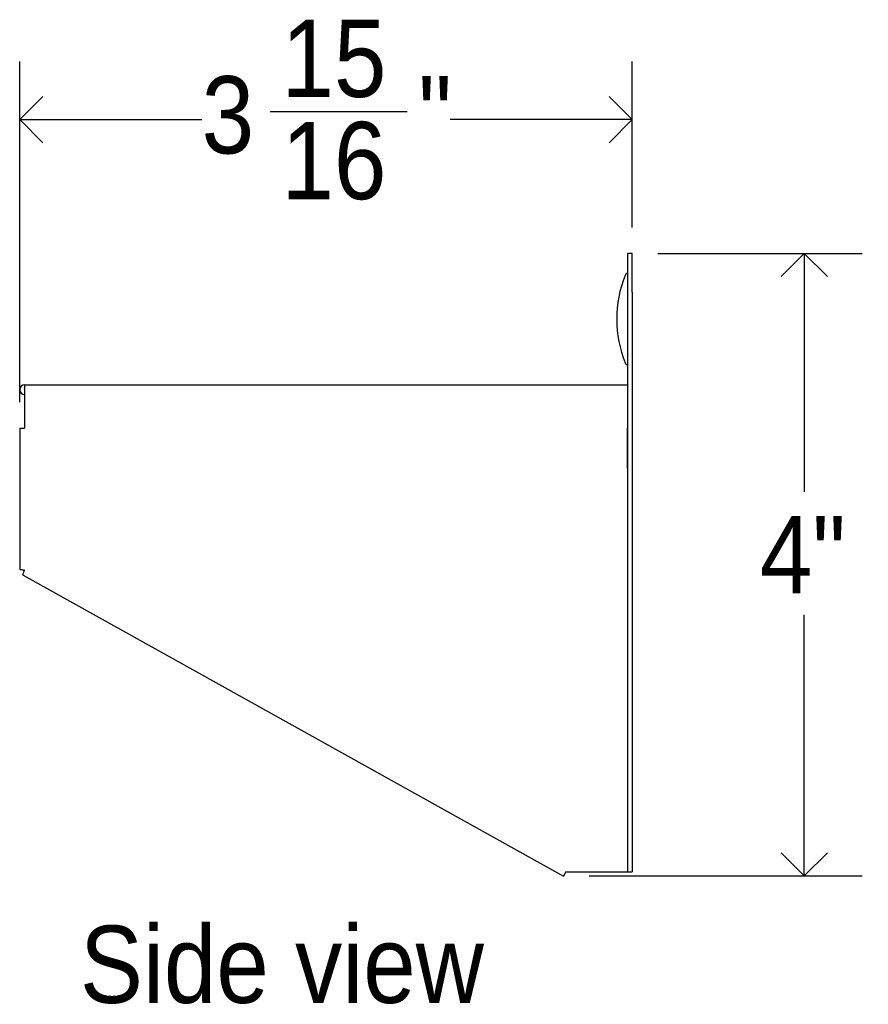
# Model space of a CAD drawing. Header units: inches. Extents: x 0.2 to 59.8, y 0.2 to 46.2.
# Tile 7 of 10: x 30.1 to 35.6, y 20.8 to 27.1. Entities that reach past the tile are written whole.
import ezdxf

# ---------------------------------------------------------------- set-up
doc = ezdxf.new("R2010")
doc.units = ezdxf.units.IN
doc.header["$MEASUREMENT"] = 0
doc.linetypes.add('SLD-Solid', pattern=[0])
doc.layers.add('DIMS', color=5, linetype='SLD-Solid')
doc.layers.add('NOTES', color=1, linetype='SLD-Solid')
doc.styles.add('SLDTEXTSTYLE1', font='GOTHIC.TTF', dxfattribs={"width": 0.913})
doc.dimstyles.new('SLDDIMSTYLE0', dxfattribs={"dimtxt": 0.5, "dimasz": 0.3, "dimexe": 0, "dimexo": 0.0625, "dimgap": 0.125, "dimtad": 0, "dimtih": 1, "dimtoh": 1, "dimrnd": 1e-09, "dimzin": 12, "dimdsep": 46, "dimlunit": 5, "dimtxsty": 'SLDTEXTSTYLE1', "dimblk1": 'OPEN90', "dimblk2": 'OPEN90', "dimsah": 1, "dimcen": 0.09, "dimadec": 0, "dimazin": 3, "dimtfac": 1, "dimtofl": 0, "dimtmove": 0, "dimatfit": 3, "dimldrblk": 'OPEN90', "dimfxl": 0, "dimfrac": 2, "dimtolj": 1, "dimtzin": 12, "dimarcsym": 0})
doc.dimstyles.new('SLDDIMSTYLE1', dxfattribs={"dimtxt": 0.5, "dimasz": 0.3, "dimexe": 0, "dimexo": 0.0625, "dimgap": 0.125, "dimtad": 0, "dimtih": 1, "dimtoh": 1, "dimdec": 6, "dimrnd": 1e-09, "dimzin": 12, "dimdsep": 46, "dimlunit": 5, "dimtxsty": 'SLDTEXTSTYLE1', "dimblk1": 'OPEN90', "dimblk2": 'OPEN90', "dimsah": 1, "dimcen": 0.09, "dimadec": 0, "dimazin": 3, "dimtfac": 1, "dimtofl": 0, "dimtmove": 0, "dimatfit": 3, "dimldrblk": 'OPEN90', "dimfxl": 0, "dimfrac": 2, "dimtolj": 1, "dimtzin": 12, "dimarcsym": 0})

# ---------------------------------------------------------------- blocks, each defined once
blk = doc.blocks.new('_Open90')
at = {"color": 0, "linetype": 'ByBlock', "lineweight": -2}
for p, q in [((-0.5, 0.5), (0, 0)), ((0, 0), (-1, 0)), ((0, 0), (-0.5, -0.5))]:
    blk.add_line(p, q, dxfattribs=at)
blk = doc.blocks.new('_D_6')
at = {"layer": 'DIMS'}
for p, q in [((34.1927, 25.6227), (35.514, 25.6227)), ((35.139, 25.6227), (35.139, 24.0793)), ((35.139, 21.5949), (35.139, 23.2855)), ((33.7473, 21.5949), (35.514, 21.5949))]:
    blk.add_line(p, q, dxfattribs=at)
at = {"layer": 'DIMS', "xscale": 0.3, "yscale": 0.3}
for p, rotation in [((35.139, 25.6227, 0.331), 90.0000000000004), ((35.139, 21.5949, 0.331), 270.0000000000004)]:
    blk.add_blockref('_Open90', p, dxfattribs=dict(at, rotation=rotation))
at = {"layer": 'DIMS', "insert": (34.8511, 23.9242), "char_height": 0.5, "attachment_point": 1, "style": 'SLDTEXTSTYLE1'}
blk.add_mtext('4"', dxfattribs=at)
blk = doc.blocks.new('_D_7')
at = {"layer": 'DIMS'}
for p, q in [((30.0642, 24.6594), (30.0642, 26.8638)), ((34.026, 25.7894), (34.026, 26.8638)), ((31.684, 26.5401), (32.5694, 26.5401)), ((30.0642, 26.4888), (31.2413, 26.4888)), ((34.026, 26.4888), (32.8489, 26.4888))]:
    blk.add_line(p, q, dxfattribs=at)
at = {"layer": 'DIMS', "xscale": 0.3, "yscale": 0.3, "rotation": 180.0000000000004}
blk.add_blockref('_Open90', (30.0642, 26.4888, 0.331), dxfattribs=at)
at = {"layer": 'DIMS', "xscale": 0.3, "yscale": 0.3}
blk.add_blockref('_Open90', (34.026, 26.4888, 0.331), dxfattribs=at)
at = {"layer": 'DIMS', "char_height": 0.5, "attachment_point": 1, "style": 'SLDTEXTSTYLE1'}
for s, insert in [('15', (31.7573, 27.1348)), ('3', (31.2413, 26.7695)), ('"', (32.6427, 26.7695)), ('16', (31.7573, 26.4737))]:
    blk.add_mtext(s, dxfattribs=dict(at, insert=insert))

msp = doc.modelspace()

# ---------------------------------------------------------------- linework, layer by layer
at = {"color": 7, "linetype": 'SLD-Solid', "lineweight": 25}
for p, q in [((34.0260033, 25.6226956), (33.9961033, 25.6226956)), ((33.9961033, 25.6226956), (33.9961033, 25.3726956)), ((34.0260033, 25.3726956), (34.0260033, 25.6226956)), ((33.9961033, 25.3726956), (33.9961033, 21.6226956)), ((34.0260033, 25.3726956), (34.0260033, 21.6226956)), ((30.0961033, 24.7725956), (30.0961033, 24.4926956)), ((30.0961033, 24.7725956), (33.9961033, 24.7725956)), ((30.0642348, 24.4926956), (30.0642348, 23.5784949)), ((30.0642348, 24.4926956), (30.0961033, 24.4926956)), ((33.9961033, 24.2307868), (33.9961033, 24.4926956)), ((30.0856589, 23.5420338), (33.5805929, 21.5948563)), ((33.5961033, 21.6226956), (33.5805929, 21.5948563)), ((33.5961033, 21.6226956), (33.9372033, 21.6226956)), ((33.9372033, 21.6226956), (33.9961033, 21.6226956)), ((33.9961033, 21.6226956), (34.0260033, 21.6226956))]:
    msp.add_line(p, q, dxfattribs=at)
for centre, radius, start, end in [((34.0033524, 25.4719928), 0.025, 107.63623971, 163.48619789), ((34.6974939, 25.1976456), 0.7713906, 158.58471105, 201.53285703), ((34.0033524, 24.9232984), 0.025, 200.63313754, 252.36353347), ((30.0961033, 24.7407271), 0.0318685, 90, 270), ((30.0961033, 24.7407271), 0.0019685, 90, 270)]:
    msp.add_arc(centre, radius, start, end, dxfattribs=at)
for points in [[(30.0961033, 23.5726956), (30.0919274, 23.5731789), (30.0835755, 23.5741454), (30.0730415, 23.5755952), (30.0656719, 23.5770451), (30.0647139, 23.5780116), (30.0642348, 23.5784949)], [(30.0856589, 23.5420338), (30.0854699, 23.5426875), (30.0850919, 23.5439948), (30.0874121, 23.5511383), (30.0912725, 23.561046), (30.0944931, 23.5688124), (30.0961033, 23.5726956)]]:
    msp.add_open_spline(points, degree=3, dxfattribs=at)

# ---------------------------------------------------------------- texts
at = {"layer": 'NOTES', "insert": (30.4539412, 21.2736247), "char_height": 0.5, "attachment_point": 1, "style": 'SLDTEXTSTYLE1'}
msp.add_mtext('Side view', dxfattribs=at)

# ---------------------------------------------------------------- dimensions: what is measured, and where the dimension line sits
at = {"layer": 'DIMS'}
dim = msp.add_linear_dim(base=(34.02600335, 26.48883734), p1=(30.06423484, 24.4926956), p2=(34.02600335, 25.6226956), dimstyle='SLDDIMSTYLE1', dxfattribs=at)
dim.commit()
dim.dimension.update_dxf_attribs({"geometry": '_D_7', "text_midpoint": (32.04511909, 26.48883734)})
dim = msp.add_linear_dim(base=(35.1389756, 21.5948563), p1=(34.0260033, 25.6226956), p2=(33.5805929, 21.5948563), angle=90, dimstyle='SLDDIMSTYLE0', dxfattribs=at)
dim.commit()
dim.dimension.update_dxf_attribs({"geometry": '_D_6', "text_midpoint": (35.1389756, 23.682376)})

doc.saveas('drawing.dxf')
